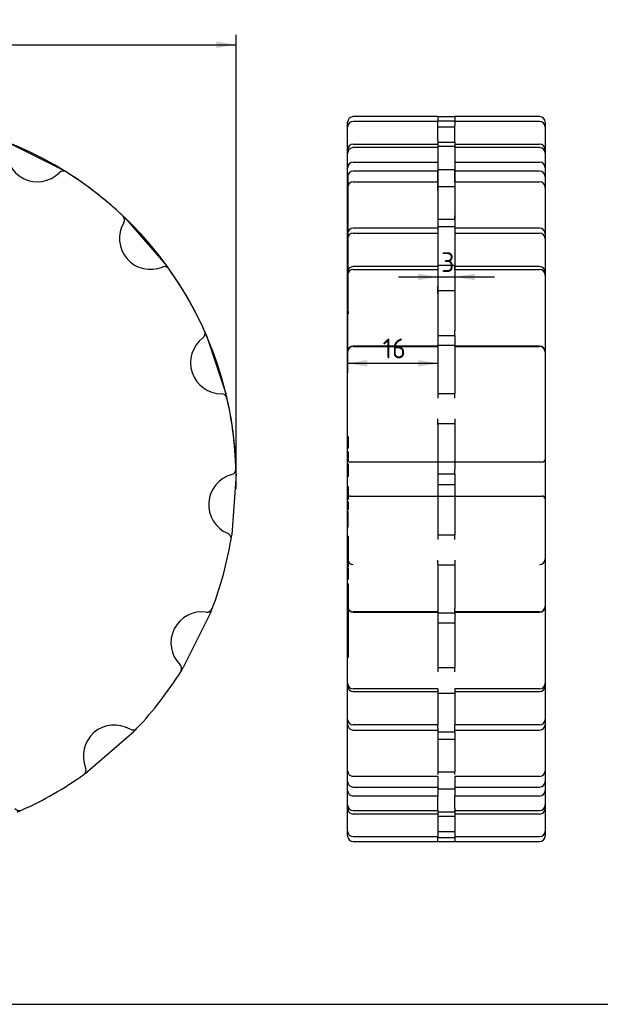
# Paper-space layout 'Sheet1' of a CAD drawing. Header units: millimetres. Extents: x 0 to 420, y 0 to 297.
# Tile 2 of 6: x 103 to 206, y 10 to 184. Entities that reach past the tile are written whole.
import ezdxf
from ezdxf.enums import TextEntityAlignment as Align
from ezdxf.lldxf.tags import DXFTag

# ---------------------------------------------------------------- set-up
doc = ezdxf.new("R2010")
doc.units = ezdxf.units.MM
doc.layers.add('Default', color=7, linetype='Continuous')
doc.layers.add('GEN0001-D253_MIN', color=7, linetype='Continuous')
doc.styles.add('SEACAD_Solid_Edge_ISO', font='seiso.ttf')
doc.styles.add('SEACAD_Solid_Edge_ISO1_Symbols', font='semeci1.ttf')
tags = doc.linetypes.add('HIDDEN2', pattern=[4.7625, 3.175, -1.5875]).pattern_tags.tags
tags[6:7] = [DXFTag(74, 4), DXFTag(75, 0), DXFTag(340, '0'), DXFTag(46, 0.0), DXFTag(50, 0.0), DXFTag(44, 0.0), DXFTag(45, 0.0)]
tags[4:5] = [DXFTag(74, 4), DXFTag(75, 0), DXFTag(340, '0'), DXFTag(46, 0.0), DXFTag(50, 0.0), DXFTag(44, 0.0), DXFTag(45, 0.0)]
doc.dimstyles.new('ISO', dxfattribs={"dimtxt": 3.5, "dimasz": 3.5, "dimexe": 1.75, "dimexo": 0, "dimgap": 0.875, "dimtad": 1, "dimtxsty": 'SEACAD_Solid_Edge_ISO', "dimblk1": '_SE_FILLED', "dimblk2": '_SE_FILLED', "dimsah": 1, "dimcen": 1.75, "dimadec": 0, "dimazin": 0, "dimtfac": 0.5, "dimtdec": 3, "dimtmove": 0, "dimatfit": 3, "dimfxl": 1, "dimarcsym": 0})

# ---------------------------------------------------------------- blocks, each defined once
blk = doc.blocks.new('SE')
at = {"layer": 'GEN0001-D253_MIN', "color": 7, "linetype": 'Continuous'}
for p, q in [((100.74, 162.78), (110.42, 157.95)), ((121.78, 149.16), (128.88, 140.99)), ((136.01, 128.52), (139.44, 118.26)), ((141.26, 104), (140.5, 93.21)), ((136.72, 79.35), (131.9, 69.67)), ((123.1, 58.3), (114.94, 51.21))]:
    blk.add_line(p, q, dxfattribs=at)
for centre, radius, start, end in [((106.03, 161.26), 5.5, 172.0952, 314.9048), ((110.62, 156.66), 1, 57.9104, 134.9048), ((77.01, 103.07), 64.25, 57.9104, 58.6713), ((77.01, 103.07), 64.25, 46.5896, 57.9104), ((126.09, 145.73), 5.5, 149.5952, 292.4048), ((77.01, 103.07), 64.25, 45.8287, 46.5896), ((120.48, 149.02), 1, 329.5952, 46.5896), ((128.56, 139.72), 1, 35.4104, 112.4048), ((77.01, 103.07), 64.25, 35.4104, 36.1713), ((77.01, 103.07), 64.25, 24.0896, 35.4104), ((134.76, 128.89), 1, 307.0952, 24.0896), ((77.01, 103.07), 64.25, 23.3287, 24.0896), ((138.68, 123.7), 5.5, 127.0952, 269.9048), ((138.67, 117.2), 1, 12.9104, 89.9048), ((77.01, 103.07), 64.25, 12.9104, 13.6713), ((77.01, 103.07), 64.25, 1.5896, 12.9104), ((140.24, 104.83), 1, 284.5952, 1.5896), ((77.01, 103.07), 64.25, 0.8287, 1.5896), ((141.88, 98.54), 5.5, 104.5952, 247.4048), ((139.38, 92.54), 1, 350.4104, 67.4048), ((77.01, 103.07), 64.25, 350.4104, 351.1713), ((77.01, 103.07), 64.25, 339.0896, 350.4104), ((135.21, 74.06), 5.5, 82.0952, 224.9048), ((136.1, 80.5), 1, 262.0952, 339.0896), ((77.01, 103.07), 64.25, 338.3287, 339.0896), ((130.6, 69.47), 1, 327.9104, 44.9048), ((77.01, 103.07), 64.25, 316.5896, 327.9104), ((77.01, 103.07), 64.25, 327.9104, 328.6713), ((119.67, 54), 5.5, 59.5952, 202.4048), ((122.96, 59.61), 1, 239.5952, 316.5896), ((77.01, 103.07), 64.25, 315.8287, 316.5896), ((77.01, 103.07), 64.25, 294.0896, 305.4104), ((113.66, 51.52), 1, 305.4104, 22.4048), ((77.01, 103.07), 64.25, 305.4104, 306.1713), ((102.83, 45.33), 1, 217.0952, 294.0896), ((77.01, 103.07), 64.25, 293.3287, 294.0896)]:
    blk.add_arc(centre, radius, start, end, dxfattribs=at)
blk = doc.blocks.new('SE2')
at = {"layer": 'GEN0001-D253_MIN', "color": 7, "linetype": 'Continuous'}
for p, q in [((161.02, 165.44), (161.02, 166.3)), ((177.02, 167.3), (162.02, 167.3)), ((177.02, 166.44), (162.02, 166.44)), ((177.02, 167.32), (177.02, 166.56)), ((177.02, 167.32), (180.02, 167.32)), ((177.02, 166.56), (180.02, 166.56)), ((177.02, 166.56), (177.02, 166.42)), ((180.02, 167.32), (180.02, 166.56)), ((195.02, 167.3), (180.02, 167.3)), ((180.02, 166.42), (180.02, 166.56)), ((195.02, 166.44), (180.02, 166.44)), ((196.02, 166.3), (196.02, 165.44)), ((161.02, 162.16), (161.02, 165.44)), ((196.02, 165.44), (196.02, 162.16)), ((177.02, 163.09), (177.02, 162.78)), ((177.02, 162.78), (177.02, 157.95)), ((177.02, 162.78), (180.02, 162.78)), ((180.02, 162.78), (180.02, 163.09)), ((180.02, 162.78), (180.02, 157.95)), ((161.02, 156.66), (161.02, 162.16)), ((196.02, 162.16), (196.02, 156.66)), ((177.02, 157.66), (162.02, 157.66)), ((177.02, 157.95), (180.02, 157.95)), ((177.02, 157.95), (177.02, 157.51)), ((180.02, 157.51), (180.02, 157.95)), ((195.02, 157.66), (180.02, 157.66)), ((161.02, 149.02), (161.02, 156.66)), ((196.02, 156.66), (196.02, 149.02)), ((161.02, 139.72), (161.02, 149.02)), ((177.02, 149.75), (177.02, 149.16)), ((177.02, 149.16), (177.02, 140.99)), ((177.02, 149.16), (180.02, 149.16)), ((180.02, 149.16), (180.02, 149.75)), ((180.02, 149.16), (180.02, 140.99)), ((196.02, 149.02), (196.02, 139.72)), ((161.02, 128.89), (161.02, 139.72)), ((177.02, 140.72), (162.02, 140.72)), ((177.02, 140.99), (180.02, 140.99)), ((177.02, 140.99), (177.02, 140.3)), ((180.02, 140.3), (180.02, 140.99)), ((195.02, 140.72), (180.02, 140.72)), ((196.02, 139.72), (196.02, 128.89)), ((177.02, 129.3), (177.02, 128.52)), ((180.02, 128.52), (180.02, 129.3)), ((161.02, 117.2), (161.02, 128.89)), ((177.02, 128.52), (177.02, 118.26)), ((177.02, 128.52), (180.02, 128.52)), ((180.02, 128.52), (180.02, 118.26)), ((196.02, 128.89), (196.02, 117.2)), ((161.02, 104.83), (161.02, 117.2)), ((177.02, 118.26), (180.02, 118.26)), ((177.02, 118.26), (177.02, 117.43)), ((180.02, 117.43), (180.02, 118.26)), ((196.02, 117.2), (196.02, 104.83)), ((161, 108.96), (161.02, 108.96)), ((161.02, 92.54), (161.02, 104.83)), ((177.02, 104.85), (177.02, 104)), ((180.02, 104), (180.02, 104.85)), ((196.02, 104.83), (196.02, 92.54)), ((177.02, 104), (177.02, 93.21)), ((177.02, 104), (180.02, 104)), ((180.02, 104), (180.02, 93.21)), ((161.02, 92.54), (161, 92.54)), ((161.02, 80.5), (161.02, 92.54)), ((177.02, 93.21), (180.02, 93.21)), ((177.02, 93.21), (177.02, 92.37)), ((180.02, 92.37), (180.02, 93.21)), ((196.02, 92.54), (196.02, 80.5)), ((161, 90.64), (161.02, 90.64)), ((161.02, 89.19), (161, 89.19)), ((161.02, 86.97), (161, 86.97)), ((161, 80.41), (161.02, 80.41)), ((161.02, 69.47), (161.02, 80.5)), ((196.02, 80.5), (196.02, 69.47)), ((162.02, 79.5), (177.02, 79.5)), ((177.02, 80.14), (177.02, 79.35)), ((177.02, 79.35), (177.02, 69.67)), ((177.02, 79.35), (180.02, 79.35)), ((180.02, 79.35), (180.02, 80.14)), ((180.02, 79.5), (195.02, 79.5)), ((180.02, 79.35), (180.02, 69.67)), ((161, 77.96), (161.02, 77.96)), ((161.02, 75.81), (161, 75.81)), ((161, 74.4), (161.02, 74.4)), ((161, 71.83), (161.02, 71.83)), ((161.02, 59.61), (161.02, 69.47)), ((177.02, 69.67), (180.02, 69.67)), ((177.02, 69.67), (177.02, 68.94)), ((180.02, 68.94), (180.02, 69.67)), ((196.02, 69.47), (196.02, 59.61)), ((161.02, 51.52), (161.02, 59.61)), ((196.02, 59.61), (196.02, 51.52)), ((162.02, 58.61), (177.02, 58.61)), ((177.02, 58.92), (177.02, 58.3)), ((177.02, 58.3), (177.02, 51.21)), ((177.02, 58.3), (180.02, 58.3)), ((180.02, 58.3), (180.02, 58.92)), ((180.02, 58.61), (195.02, 58.61)), ((180.02, 58.3), (180.02, 51.21)), ((161.02, 45.33), (161.02, 51.52)), ((177.02, 51.21), (180.02, 51.21)), ((177.02, 51.21), (177.02, 50.71)), ((180.02, 50.71), (180.02, 51.21)), ((196.02, 51.52), (196.02, 45.33)), ((161.02, 41.42), (161.02, 45.33)), ((162.02, 44.33), (177.02, 44.33)), ((177.02, 44.42), (177.02, 44.08)), ((177.02, 44.08), (177.02, 40.64)), ((177.02, 44.08), (180.02, 44.08)), ((180.02, 44.08), (180.02, 44.42)), ((180.02, 44.33), (195.02, 44.33)), ((180.02, 44.08), (180.02, 40.64)), ((196.02, 45.33), (196.02, 41.42)), ((161.02, 39.85), (161.02, 41.42)), ((177.02, 40.64), (180.02, 40.64)), ((177.02, 40.64), (177.02, 40.45)), ((180.02, 40.45), (180.02, 40.64)), ((196.02, 41.42), (196.02, 39.85)), ((162.02, 38.85), (162.02, 38.85)), ((162.02, 38.85), (177.02, 38.85)), ((177.02, 38.85), (177.02, 38.83)), ((177.02, 38.83), (180.02, 38.83)), ((180.02, 38.83), (180.02, 38.85)), ((180.02, 38.85), (195.02, 38.85)), ((195.02, 38.85), (195.02, 38.85))]:
    blk.add_line(p, q, dxfattribs=at)
at = {"layer": 'GEN0001-D253_MIN', "color": 7, "linetype": 'HIDDEN2'}
for p, q in [((177.02, 165.82), (177.02, 166.42)), ((177.02, 163.09), (177.02, 165.82)), ((180.02, 166.42), (180.02, 165.82)), ((180.02, 163.09), (180.02, 165.82)), ((177.02, 165.5), (180.02, 165.5)), ((162.02, 162.44), (177.02, 162.44)), ((180.02, 162.44), (195.02, 162.44)), ((177.02, 161.81), (162.02, 161.81)), ((177.02, 162.07), (180.02, 162.07)), ((195.02, 161.81), (180.02, 161.81)), ((162.02, 159.23), (177.02, 159.23)), ((180.02, 159.23), (195.02, 159.23)), ((177.02, 157.37), (177.02, 157.51)), ((177.02, 155.76), (177.02, 157.37)), ((180.02, 157.51), (180.02, 157.37)), ((180.02, 155.76), (180.02, 157.37)), ((161.12, 157.02), (161.02, 157.02)), ((161.12, 156.42), (161.02, 156.42)), ((161.12, 156.51), (161.12, 157.02)), ((161.12, 153.49), (161.12, 156.51)), ((162.02, 155.76), (177.02, 155.76)), ((177.02, 154.24), (177.02, 155.44)), ((180.02, 155.76), (195.02, 155.76)), ((180.02, 155.44), (180.02, 154.24)), ((161.12, 154.98), (161.02, 154.98)), ((177.02, 154.94), (180.02, 154.94)), ((177.02, 154.24), (177.02, 149.75)), ((180.02, 154.24), (180.02, 149.75)), ((161.12, 153.35), (161.02, 153.35)), ((161.12, 152.66), (161.02, 152.66)), ((161.12, 150.46), (161.12, 153.49)), ((161.12, 138.5), (161.12, 150.46)), ((177.02, 147.54), (162.02, 147.54)), ((162.02, 146.65), (177.02, 146.65)), ((177.02, 147.84), (180.02, 147.84)), ((195.02, 147.54), (180.02, 147.54)), ((180.02, 146.65), (195.02, 146.65)), ((161.12, 144.99), (161.02, 144.99)), ((161.12, 144.66), (161.02, 144.66)), ((161.12, 144.5), (161.02, 144.5)), ((162.02, 140.23), (177.02, 140.23)), ((177.02, 140.23), (177.02, 140.3)), ((180.02, 140.23), (180.02, 140.3)), ((180.02, 140.23), (195.02, 140.23)), ((161.12, 135.55), (161.12, 138.5)), ((161.12, 136.59), (161.02, 136.59)), ((161.12, 136.23), (161.02, 136.23)), ((177.02, 135.97), (177.02, 137.21)), ((177.02, 136.48), (180.02, 136.48)), ((180.02, 137.21), (180.02, 135.97)), ((161.02, 135.74), (161.12, 135.74)), ((161.12, 135.15), (161.02, 135.15)), ((161.12, 132.8), (161.12, 135.55)), ((177.02, 135.97), (177.02, 129.3)), ((180.02, 135.97), (180.02, 129.3)), ((161.02, 132.98), (161.12, 132.98)), ((161.12, 132.8), (161.12, 132.38)), ((161.02, 132.38), (161.12, 132.38)), ((177.02, 126.65), (162.02, 126.65)), ((162.02, 126.59), (177.02, 126.59)), ((177.02, 126.8), (180.02, 126.8)), ((195.02, 126.65), (180.02, 126.65)), ((180.02, 126.59), (195.02, 126.59)), ((177.02, 112.69), (177.02, 113.78)), ((180.02, 113.78), (180.02, 112.69)), ((177.02, 112.93), (180.02, 112.93)), ((177.02, 112.69), (177.02, 104.85)), ((180.02, 112.69), (180.02, 104.85)), ((161.12, 110.58), (161.02, 110.58)), ((161.12, 110.53), (161.02, 110.53)), ((161.12, 110.48), (161.02, 110.48)), ((161.12, 110.47), (161.02, 110.47)), ((161.12, 110.19), (161.02, 110.19)), ((161.12, 110.57), (161.12, 108.58)), ((161, 108.58), (161.13, 108.58)), ((161.12, 109.04), (161.02, 109.04)), ((161.12, 109.01), (161.02, 109.01)), ((161.02, 108.96), (161.13, 108.96)), ((161.12, 107.92), (161.02, 107.92)), ((161.12, 107.9), (161.02, 107.9)), ((161.12, 107.54), (161.02, 107.54)), ((161.12, 107.34), (161.02, 107.34)), ((161.12, 107.25), (161.02, 107.25)), ((161.12, 107.12), (161.02, 107.12)), ((161.12, 106.98), (161.02, 106.98)), ((161.12, 106.55), (161.02, 106.55)), ((161.12, 106.53), (161.02, 106.53)), ((161.12, 107.92), (161.12, 107.9)), ((161.12, 107.9), (161.12, 106.36)), ((161.12, 106.38), (161.02, 106.38)), ((161.12, 106.36), (161.02, 106.36)), ((161.12, 105.8), (161.02, 105.8)), ((161.12, 105.79), (161.02, 105.79)), ((161.12, 105.76), (161.02, 105.76)), ((161.12, 105.75), (161.02, 105.75)), ((161.12, 105.36), (161.02, 105.36)), ((161.12, 105.8), (161.12, 105.79)), ((161.12, 105.79), (161.12, 105.76)), ((161.12, 105.76), (161.12, 105.75)), ((161.12, 105.75), (161.12, 103.52)), ((195.52, 106.07), (161.52, 106.07)), ((161.12, 103.95), (161.02, 103.95)), ((161.12, 103.68), (161.02, 103.68)), ((161.12, 103.67), (161.02, 103.67)), ((161.12, 103.54), (161.02, 103.54)), ((161.12, 103.52), (161.02, 103.52)), ((161.12, 101.74), (161.02, 101.74)), ((161.12, 101.63), (161.02, 101.63)), ((161.12, 101.37), (161.02, 101.37)), ((161.12, 101.28), (161.02, 101.28)), ((161.12, 101.28), (161.02, 101.28)), ((161.12, 101.74), (161.12, 101.28)), ((161.12, 101.28), (161.12, 99.92)), ((177.02, 102.14), (180.02, 102.14)), ((161.12, 100.04), (161.02, 100.04)), ((161.12, 99.92), (161.02, 99.92)), ((161.12, 99.82), (161.02, 99.82)), ((161.12, 99.57), (161.02, 99.57)), ((161.12, 99.46), (161.02, 99.46)), ((161.12, 99.92), (161.12, 99.57)), ((161.12, 99.57), (161.12, 99.46)), ((161.52, 100.07), (195.52, 100.07)), ((161.12, 99.04), (161.02, 99.04)), ((161.12, 99.02), (161.02, 99.02)), ((161.12, 98.84), (161.02, 98.84)), ((161.12, 98.82), (161.02, 98.82)), ((161.12, 98.65), (161.02, 98.65)), ((161.12, 98.47), (161.02, 98.47)), ((161.12, 98.27), (161.02, 98.27)), ((161.12, 98.09), (161.02, 98.09)), ((161.12, 97.93), (161.02, 97.93)), ((161.12, 97.9), (161.02, 97.9)), ((161.12, 97.72), (161.02, 97.72)), ((161.12, 99.04), (161.12, 97.93)), ((161.12, 97.93), (161.12, 97.9)), ((161.12, 97.9), (161.12, 97.72)), ((161.12, 97.72), (161.12, 97.7)), ((161.12, 97.7), (161.02, 97.7)), ((161.12, 97.41), (161.02, 97.41)), ((161.12, 97.06), (161.02, 97.06)), ((161.12, 97.04), (161.02, 97.04)), ((161.12, 96.74), (161.02, 96.74)), ((161.12, 96.54), (161.02, 96.54)), ((161.12, 96.15), (161.02, 96.15)), ((161.12, 96), (161.02, 96)), ((161.12, 97.04), (161.12, 97.41)), ((161.12, 96.74), (161.12, 97.04)), ((161.12, 96.15), (161.12, 96.74)), ((161.12, 95.93), (161.12, 96.15)), ((161.12, 95.93), (161.02, 95.93)), ((161.12, 95.24), (161.02, 95.24)), ((161.12, 95.05), (161.02, 95.05)), ((161.12, 94.94), (161.02, 94.94)), ((161.12, 94.89), (161.02, 94.89)), ((161.12, 94.54), (161.02, 94.54)), ((161.12, 95.24), (161.12, 95.93)), ((161.12, 94.89), (161.12, 95.24)), ((161.12, 94.54), (161.12, 94.89)), ((161.13, 92.93), (161, 92.93)), ((161.13, 92.54), (161.02, 92.54)), ((161.12, 92.93), (161.12, 90.54)), ((161, 90.25), (161.13, 90.25)), ((161.13, 89.57), (161, 89.57)), ((161.02, 90.64), (161.13, 90.64)), ((161.12, 90.53), (161.02, 90.53)), ((161.12, 90.05), (161.02, 90.05)), ((161.13, 89.19), (161.02, 89.19)), ((161.12, 89.18), (161.02, 89.18)), ((161.12, 90.53), (161.12, 90.05)), ((161.12, 90.05), (161.12, 88.84)), ((161.13, 87.36), (161, 87.36)), ((161.12, 88.84), (161.02, 88.84)), ((161.12, 88.61), (161.02, 88.61)), ((161.12, 88.33), (161.02, 88.33)), ((161.12, 88.25), (161.02, 88.25)), ((161.12, 88.25), (161.02, 88.25)), ((161.12, 87.98), (161.02, 87.98)), ((161.12, 87.53), (161.02, 87.53)), ((161.12, 88.84), (161.12, 88.61)), ((161.12, 88.61), (161.12, 88.25)), ((161.12, 88.25), (161.12, 87.53)), ((161.12, 87.36), (161.12, 86.49)), ((177.02, 87.94), (177.02, 88.72)), ((177.02, 87.94), (177.02, 80.14)), ((177.02, 87.89), (180.02, 87.89)), ((180.02, 88.72), (180.02, 87.94)), ((180.02, 87.94), (180.02, 80.14)), ((161.13, 86.97), (161.02, 86.97)), ((161.12, 86.47), (161.02, 86.47)), ((161.12, 86.16), (161.02, 86.16)), ((161.12, 86.11), (161.02, 86.11)), ((161.12, 86.07), (161.02, 86.07)), ((161.12, 85.74), (161.02, 85.74)), ((161.12, 86.47), (161.12, 86.11)), ((161.12, 86.11), (161.12, 85.28)), ((161.12, 85.28), (161.02, 85.28)), ((161.12, 84.52), (161.02, 84.52)), ((161.12, 84.09), (161.02, 84.09)), ((161.12, 83.76), (161.02, 83.76)), ((161.12, 84.52), (161.12, 84.09)), ((161.12, 84.09), (161.12, 83.24)), ((161.12, 83.37), (161.02, 83.37)), ((161.12, 83.35), (161.02, 83.35)), ((161.12, 83.24), (161.02, 83.24)), ((161.12, 83.09), (161.02, 83.09)), ((161.12, 82.97), (161.02, 82.97)), ((161.12, 82.96), (161.02, 82.96)), ((161.12, 82.57), (161.02, 82.57)), ((161.12, 82.31), (161.02, 82.31)), ((161.12, 82.24), (161.02, 82.24)), ((161.12, 82.16), (161.02, 82.16)), ((161.12, 82.14), (161.02, 82.14)), ((161.12, 83.24), (161.12, 82.96)), ((161.12, 82.96), (161.12, 82.57)), ((161.12, 82.57), (161.12, 82.32)), ((161.12, 82.31), (161.12, 80.2)), ((161.12, 82), (161.02, 82)), ((161.12, 81.82), (161.02, 81.82)), ((161.12, 81.56), (161.02, 81.56)), ((161.12, 80.55), (161.02, 80.55)), ((161.12, 80.44), (161.02, 80.44)), ((161.02, 80.41), (161.13, 80.41)), ((161.12, 80.19), (161.02, 80.19)), ((161.02, 80.08), (161.12, 80.08)), ((161.12, 79.87), (161.02, 79.87)), ((161.12, 79.02), (161.02, 79.02)), ((161.12, 78.95), (161.02, 78.95)), ((161.12, 78.79), (161.02, 78.79)), ((161.12, 78.7), (161.02, 78.7)), ((161.12, 78.66), (161.02, 78.66)), ((161.12, 78.62), (161.02, 78.62)), ((161.12, 78.57), (161.02, 78.57)), ((161.12, 78.55), (161.02, 78.55)), ((161.12, 80.19), (161.12, 79.87)), ((161.12, 79.87), (161.12, 79.02)), ((161.12, 79.02), (161.12, 78.7)), ((161.12, 78.7), (161.12, 78.11)), ((177.02, 79.56), (162.02, 79.56)), ((195.02, 79.56), (180.02, 79.56)), ((161, 77.62), (161.13, 77.62)), ((161.12, 78.42), (161.02, 78.42)), ((161.12, 78.22), (161.02, 78.22)), ((161.12, 78.11), (161.02, 78.11)), ((161.12, 78.08), (161.02, 78.08)), ((161.02, 77.96), (161.13, 77.96)), ((161.12, 77.9), (161.02, 77.9)), ((161.12, 77.8), (161.02, 77.8)), ((161.12, 77.77), (161.02, 77.77)), ((161.12, 77.68), (161.02, 77.68)), ((161.12, 77.55), (161.02, 77.55)), ((161.12, 77.22), (161.02, 77.22)), ((161.12, 77.14), (161.02, 77.14)), ((161.12, 77), (161.02, 77)), ((161.12, 76.91), (161.02, 76.91)), ((161.12, 76.83), (161.02, 76.83)), ((161.12, 76.82), (161.02, 76.82)), ((161.12, 78.11), (161.12, 77.8)), ((161.12, 77.8), (161.12, 77.22)), ((161.12, 77.22), (161.12, 76.91)), ((161.12, 76.91), (161.12, 76.17)), ((177.02, 77.63), (180.02, 77.63)), ((161.12, 76.64), (161.02, 76.64)), ((161.12, 76.46), (161.02, 76.46)), ((161.12, 76.16), (161.02, 76.16)), ((161.12, 75.81), (161.02, 75.81)), ((161.13, 75.81), (161.02, 75.81)), ((161.12, 75.5), (161.02, 75.5)), ((161.12, 76.16), (161.12, 74.05)), ((161.13, 74.21), (161, 74.21)), ((161.02, 74.4), (161.13, 74.4)), ((161.02, 74.05), (161.12, 74.05)), ((161.12, 73.86), (161.02, 73.86)), ((161.12, 74.21), (161.12, 72.59)), ((161.12, 73.22), (161.02, 73.22)), ((161.12, 73.2), (161.02, 73.2)), ((161.12, 72.98), (161.02, 72.98)), ((161.12, 72.59), (161.02, 72.59)), ((161.12, 72.35), (161.02, 72.35)), ((161.12, 72.33), (161.02, 72.33)), ((161.02, 71.83), (161.13, 71.83)), ((161.12, 72.59), (161.12, 72.33)), ((161.12, 72.32), (161.12, 71.46)), ((161.02, 71.46), (161.12, 71.46)), ((177.02, 65.91), (162.02, 65.91)), ((162.02, 65.42), (177.02, 65.42)), ((177.02, 65.91), (177.02, 59.5)), ((177.02, 65.15), (180.02, 65.15)), ((180.02, 65.91), (180.02, 59.5)), ((195.02, 65.91), (180.02, 65.91)), ((180.02, 65.42), (195.02, 65.42)), ((177.02, 59.5), (162.02, 59.5)), ((177.02, 58.92), (177.02, 59.5)), ((180.02, 58.92), (180.02, 59.5)), ((195.02, 59.5), (180.02, 59.5)), ((177.02, 56.99), (180.02, 56.99)), ((177.02, 50.38), (162.02, 50.38)), ((177.02, 50.38), (177.02, 46.91)), ((180.02, 50.38), (180.02, 46.91)), ((195.02, 50.38), (180.02, 50.38)), ((162.02, 48.49), (177.02, 48.49)), ((177.02, 48.19), (180.02, 48.19)), ((180.02, 48.49), (195.02, 48.49)), ((177.02, 46.91), (162.02, 46.91)), ((177.02, 44.73), (177.02, 46.91)), ((180.02, 44.73), (180.02, 46.91)), ((195.02, 46.91), (180.02, 46.91)), ((177.02, 43.71), (162.02, 43.71)), ((177.02, 44.42), (177.02, 44.73)), ((180.02, 44.73), (180.02, 44.42)), ((195.02, 43.71), (180.02, 43.71)), ((177.02, 43.36), (180.02, 43.36)), ((177.02, 40.45), (177.02, 39.59)), ((180.02, 40.45), (180.02, 39.59)), ((162.02, 39.71), (177.02, 39.71)), ((177.02, 38.85), (177.02, 39.59)), ((177.02, 39.58), (180.02, 39.58)), ((180.02, 39.71), (195.02, 39.71)), ((180.02, 39.59), (180.02, 38.85))]:
    blk.add_line(p, q, dxfattribs=at)
at = {"layer": 'GEN0001-D253_MIN', "color": 7, "linetype": 'Continuous'}
for centre, start, end in [((162.02, 166.3), 90, 180), ((162.02, 165.44), 90, 180), ((195.02, 166.3), 0, 90), ((195.02, 165.44), 0, 90), ((162.02, 156.66), 90, 180), ((195.02, 156.66), 0, 90), ((162.02, 139.72), 90, 180), ((195.02, 139.72), 0, 90), ((162.02, 80.5), 180, 270), ((195.02, 80.5), 270, 0), ((162.02, 59.61), 180, 270), ((195.02, 59.61), 270, 0), ((162.02, 45.33), 180, 270), ((195.02, 45.33), 270, 0), ((162.02, 39.85), 180, 270), ((195.02, 39.85), 270, 0)]:
    blk.add_arc(centre, 1, start, end, dxfattribs=at)
at = {"layer": 'GEN0001-D253_MIN', "color": 7, "linetype": 'HIDDEN2'}
for centre, radius, start, end in [((162.02, 161.44), 1, 90, 180), ((195.02, 161.44), 1, 0, 90), ((162.02, 160.81), 1, 90, 180), ((195.02, 160.81), 1, 0, 90), ((162.02, 158.23), 1, 90, 180), ((195.02, 158.23), 1, 0, 90), ((162.02, 154.76), 1, 90, 180), ((195.02, 154.76), 1, 0, 90), ((162.02, 146.54), 1, 90, 180), ((162.02, 145.65), 1, 90, 180), ((195.02, 146.54), 1, 0, 90), ((195.02, 145.65), 1, 0, 90), ((162.02, 139.23), 1, 90, 180), ((195.02, 139.23), 1, 0, 90), ((162.02, 125.65), 1, 90, 180), ((162.02, 125.59), 1, 90, 180), ((195.02, 125.65), 1, 0, 90), ((195.02, 125.59), 1, 0, 90), ((161.52, 106.57), 0.5, 180, 270), ((195.52, 106.57), 0.5, 270, 0), ((161.52, 99.57), 0.5, 90, 180), ((195.52, 99.57), 0.5, 0, 90), ((162.02, 88.94), 1, 180, 270), ((195.02, 88.94), 1, 270, 0), ((162.02, 80.56), 1, 180, 270), ((195.02, 80.56), 1, 270, 0), ((162.02, 66.91), 1, 180, 270), ((162.02, 66.42), 1, 180, 270), ((195.02, 66.91), 1, 270, 0), ((195.02, 66.42), 1, 270, 0), ((162.02, 60.5), 1, 180, 270), ((195.02, 60.5), 1, 270, 0), ((162.02, 51.38), 1, 180, 270), ((195.02, 51.38), 1, 270, 0), ((162.02, 49.49), 1, 180, 270), ((195.02, 49.49), 1, 270, 0), ((162.02, 47.91), 1, 180, 270), ((195.02, 47.91), 1, 270, 0), ((162.02, 44.71), 1, 180, 270), ((195.02, 44.71), 1, 270, 0), ((162.02, 40.71), 1, 180, 270), ((195.02, 40.71), 1, 270, 360)]:
    blk.add_arc(centre, radius, start, end, dxfattribs=at)
blk = doc.blocks.new('DMBLK1')
at = {"layer": 'Default', "linetype": 'Continuous'}
for points in [[(173.52, 138.32), (177.02, 138.9), (173.52, 139.48)], [(183.52, 138.32), (183.52, 139.48), (180.02, 138.9)]]:
    blk.add_hatch(color=7, dxfattribs=at).paths.add_polyline_path(points)
at = {"layer": 'Default', "color": 7, "linetype": 'Continuous'}
for p, q in [((177.02, 157.95), (177.02, 137.15)), ((180.02, 157.95), (180.02, 137.15)), ((170.02, 138.9), (187.02, 138.9))]:
    blk.add_line(p, q, dxfattribs=at)
at = {"layer": 'Default', "color": 7, "linetype": 'Continuous', "style": 'SEACAD_Solid_Edge_ISO'}
blk.add_text('3', height=3.5, dxfattribs=at).set_placement((177.6, 143.27), align=Align.TOP_LEFT)
blk = doc.blocks.new('_SE_FILLED')
at = {"color": 0}
blk.add_line((0, 0), (-1, 0), dxfattribs=at)
blk.add_solid([(0, 0), (-1, -0.1665), (-1, 0.1665), (0, 0)], dxfattribs=at)
blk = doc.blocks.new('DMBLK2')
at = {"layer": 'Default', "linetype": 'Continuous'}
for points in [[(164.52, 123.02), (164.52, 124.18), (161.02, 123.6)], [(173.52, 123.02), (177.02, 123.6), (173.52, 124.18)]]:
    blk.add_hatch(color=7, dxfattribs=at).paths.add_polyline_path(points)
at = {"layer": 'Default', "color": 7, "linetype": 'Continuous'}
for p, q in [((177.02, 157.95), (177.02, 121.85)), ((161.02, 149.02), (161.02, 121.85)), ((161.02, 123.6), (177.02, 123.6))]:
    blk.add_line(p, q, dxfattribs=at)
at = {"layer": 'Default', "color": 7, "linetype": 'Continuous', "style": 'SEACAD_Solid_Edge_ISO'}
blk.add_text('16', height=3.5, dxfattribs=at).set_placement((167.23, 127.97), align=Align.TOP_LEFT)
blk = doc.blocks.new('DMBLK4')
at = {"layer": 'Default', "linetype": 'Continuous'}
for points in [[(16.26, 180.63), (12.76, 180.05), (16.26, 179.46)], [(137.76, 180.63), (137.76, 179.46), (141.26, 180.05)]]:
    blk.add_hatch(color=7, dxfattribs=at).paths.add_polyline_path(points)
at = {"layer": 'Default', "color": 7, "linetype": 'Continuous'}
for p, q in [((12.76, 103.07), (12.76, 181.8)), ((141.26, 103.07), (141.26, 181.8)), ((12.76, 180.05), (141.26, 180.05))]:
    blk.add_line(p, q, dxfattribs=at)
for start, end in [(358.4394, 69.0896), (147.9104, 181.5606)]:
    blk.add_arc((77.01, 103.07), 64.25, start, end, dxfattribs=at)
for s, style, p in [('O', 'SEACAD_Solid_Edge_ISO1_Symbols', (69.63, 184.42)), ('128,5', 'SEACAD_Solid_Edge_ISO', (75.97, 184.42))]:
    blk.add_text(s, height=3.5, dxfattribs=dict(at, style=style)).set_placement(p, align=Align.TOP_LEFT)

psp = doc.layouts.new('Sheet1')

# ---------------------------------------------------------------- linework, layer by layer
at = {"layer": 'Default', "color": 7, "linetype": 'Continuous'}
psp.add_line((10, 10), (410, 10), dxfattribs=at)

# ---------------------------------------------------------------- block references
at = {"layer": 'Default'}
for name in ['SE', 'SE2']:
    psp.add_blockref(name, (0, 0), dxfattribs=at)

# ---------------------------------------------------------------- dimensions: what is measured, and where the dimension line sits
at = {"layer": 'Default', "color": 7, "linetype": 'Continuous'}
dim = psp.add_linear_dim(base=(12.765, 180.047), p1=(12.765, 103.073), p2=(141.265, 103.073), angle=0, text='\\A1;%%C <>', dimstyle='ISO', override={"dimdec": 1, "dimzin": 4, "dimtzin": 4}, dxfattribs=at)
dim.commit()
dim.dimension.update_dxf_attribs({"geometry": 'DMBLK4', "text_midpoint": (77.015, 180.047), "dimtype": 161})
dim = psp.add_linear_dim(base=(177.016, 123.6), p1=(161.016, 156.659), p2=(177.016, 157.955), text='\\A1;<>', dimstyle='ISO', dxfattribs=at)
dim.commit()
dim.dimension.update_dxf_attribs({"geometry": 'DMBLK2', "text_midpoint": (169.016, 123.6), "dimtype": 160})
dim = psp.add_linear_dim(base=(177.016, 138.899), p1=(177.016, 157.955), p2=(180.016, 157.955), angle=0, text='\\A1;<>', dimstyle='ISO', dxfattribs=at)
dim.commit()
dim.dimension.update_dxf_attribs({"geometry": 'DMBLK1', "text_midpoint": (178.516, 138.899), "dimtype": 161})

doc.saveas('drawing.dxf')
